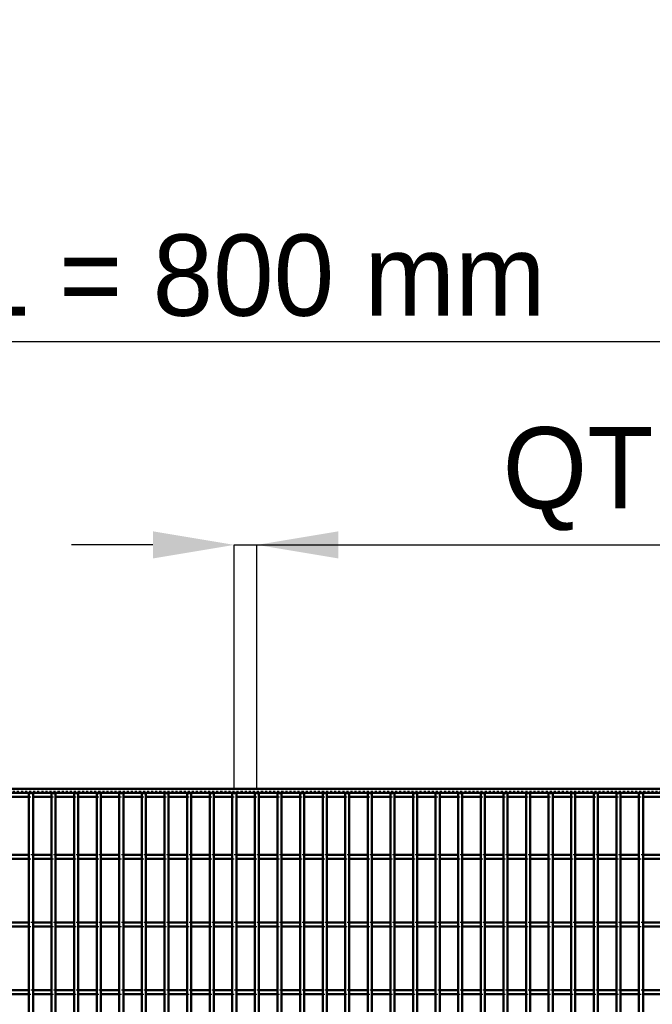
# Model space of a CAD drawing. Header units: millimetres. Extents: x -746 to 505, y -500 to 878.
# Tile 23 of 24: x -117 to 194, y 394 to 878. Entities that reach past the tile are written whole.
import ezdxf

# ---------------------------------------------------------------- set-up
doc = ezdxf.new("R2010")
doc.units = ezdxf.units.MM
doc.linetypes.add('Dashed', pattern=[2, 1, -1])
for name, color, linetype, lineweight in [('2d ConnectionPoints', 7, 'Continuous', 50), ('AM_0', 7, 'Continuous', 50), ('AM_5', 3, 'Continuous', 25), ('AM_9', 6, 'Dashed', 25)]:
    doc.layers.add(name, color=color, linetype=linetype, lineweight=lineweight)
doc.dimstyles.new('ISO-25', dxfattribs={"dimtxt": 2.5, "dimasz": 2.5, "dimexe": 1.25, "dimexo": 0.625, "dimtad": 1, "dimtxsty": 'Standard', "dimcen": 2.5, "dimadec": 0, "dimazin": 0, "dimtfac": 1, "dimtmove": 0, "dimatfit": 3, "dimfxl": 1, "dimarcsym": 0})

# ---------------------------------------------------------------- blocks, each defined once
blk = doc.blocks.new('28_lbj67ry48nq4a3ehnerg44g0m________0_in_LPP230331121180010003500_4')
at = {"layer": 'AM_0'}
for p, q in [((-112.1, -498), (-112.1, 498)), ((-110.1, 498), (-112.1, 498)), ((-110.1, -498), (-110.1, 498))]:
    blk.add_line(p, q, dxfattribs=at)
blk = doc.blocks.new('29_kxx4i3z6i8zof6lyngwjlu8zl________0_in_LPP230331121180010003500_4')
at = {"layer": 'AM_0'}
for p, q in [((-100.99, -498), (-100.99, 498)), ((-98.99, 498), (-100.99, 498)), ((-98.99, -498), (-98.99, 498))]:
    blk.add_line(p, q, dxfattribs=at)
blk = doc.blocks.new('30_q0zhbcdd8n38w566ro5imb1xc________0_in_LPP230331121180010003500_4')
at = {"layer": 'AM_0'}
for p, q in [((-89.88, -498), (-89.88, 498)), ((-87.88, 498), (-89.88, 498)), ((-87.88, -498), (-87.88, 498))]:
    blk.add_line(p, q, dxfattribs=at)
blk = doc.blocks.new('31_9wcpzikfh83u4029havznbcnu________0_in_LPP230331121180010003500_4')
at = {"layer": 'AM_0'}
for p, q in [((-78.77, -498), (-78.77, 498)), ((-76.77, 498), (-78.77, 498)), ((-76.77, -498), (-76.77, 498))]:
    blk.add_line(p, q, dxfattribs=at)
blk = doc.blocks.new('32_rld2lbol77ykbjkc0pcma8qyz________0_in_LPP230331121180010003500_4')
at = {"layer": 'AM_0'}
for p, q in [((-67.66, -498), (-67.66, 498)), ((-65.66, 498), (-67.66, 498)), ((-65.66, -498), (-65.66, 498))]:
    blk.add_line(p, q, dxfattribs=at)
blk = doc.blocks.new('33_1wzlkf6uu0fgy48qv33m6u32i________0_in_LPP230331121180010003500_4')
at = {"layer": 'AM_0'}
for p, q in [((-56.55, -498), (-56.55, 498)), ((-54.55, 498), (-56.55, 498)), ((-54.55, -498), (-54.55, 498))]:
    blk.add_line(p, q, dxfattribs=at)
blk = doc.blocks.new('34_jeb3ey634h5ninh3o4rdz4hho________0_in_LPP230331121180010003500_4')
at = {"layer": 'AM_0'}
for p, q in [((-45.44, -498), (-45.44, 498)), ((-43.44, 498), (-45.44, 498)), ((-43.44, -498), (-43.44, 498))]:
    blk.add_line(p, q, dxfattribs=at)
blk = doc.blocks.new('35_kuzfzbfe6locnkoanh2wbldip________0_in_LPP230331121180010003500_4')
at = {"layer": 'AM_0'}
for p, q in [((-34.33, -498), (-34.33, 498)), ((-32.33, 498), (-34.33, 498)), ((-32.33, -498), (-32.33, 498))]:
    blk.add_line(p, q, dxfattribs=at)
blk = doc.blocks.new('36_9lacfq3svjbiac1w5fiam4zar________0_in_LPP230331121180010003500_4')
at = {"layer": 'AM_0'}
for p, q in [((-23.22, -498), (-23.22, 498)), ((-21.22, 498), (-23.22, 498)), ((-21.22, -498), (-21.22, 498))]:
    blk.add_line(p, q, dxfattribs=at)
blk = doc.blocks.new('37_tho7qkd3krva8nokyfodty3vm________0_in_LPP230331121180010003500_4')
at = {"layer": 'AM_0'}
for p, q in [((-12.11, -498), (-12.11, 498)), ((-10.11, 498), (-12.11, 498)), ((-10.11, -498), (-10.11, 498))]:
    blk.add_line(p, q, dxfattribs=at)
blk = doc.blocks.new('38_lz9rwnsfhnq9pl86cn1enrzkn________0_in_LPP230331121180010003500_4')
at = {"layer": 'AM_0'}
for p, q in [((-1, -498), (-1, 498)), ((1, 498), (-1, 498)), ((1, -498), (1, 498))]:
    blk.add_line(p, q, dxfattribs=at)
blk = doc.blocks.new('39_16nj10fi3wmvzisi2xvsazina________0_in_LPP230331121180010003500_4')
at = {"layer": 'AM_0'}
for p, q in [((10.11, -498), (10.11, 498)), ((12.11, 498), (10.11, 498)), ((12.11, -498), (12.11, 498))]:
    blk.add_line(p, q, dxfattribs=at)
blk = doc.blocks.new('40_tbdzi6tyqez7z1akjkxzpmxep________0_in_LPP230331121180010003500_4')
at = {"layer": 'AM_0'}
for p, q in [((21.22, -498), (21.22, 498)), ((23.22, 498), (21.22, 498)), ((23.22, -498), (23.22, 498))]:
    blk.add_line(p, q, dxfattribs=at)
blk = doc.blocks.new('41_49shixchl2mnrb2iyjvky2rdj________0_in_LPP230331121180010003500_4')
at = {"layer": 'AM_0'}
for p, q in [((32.33, -498), (32.33, 498)), ((34.33, 498), (32.33, 498)), ((34.33, -498), (34.33, 498))]:
    blk.add_line(p, q, dxfattribs=at)
blk = doc.blocks.new('42_mqp70121czmcck05yzkvrc23b________0_in_LPP230331121180010003500_4')
at = {"layer": 'AM_0'}
for p, q in [((43.44, -498), (43.44, 498)), ((45.44, 498), (43.44, 498)), ((45.44, -498), (45.44, 498))]:
    blk.add_line(p, q, dxfattribs=at)
blk = doc.blocks.new('43_oruw6hbg6k5a94qnfemogkauo________0_in_LPP230331121180010003500_4')
at = {"layer": 'AM_0'}
for p, q in [((54.55, -498), (54.55, 498)), ((56.55, 498), (54.55, 498)), ((56.55, -498), (56.55, 498))]:
    blk.add_line(p, q, dxfattribs=at)
blk = doc.blocks.new('44_q98bhlsw2cwbjug6vsnd0xg7j________0_in_LPP230331121180010003500_4')
at = {"layer": 'AM_0'}
for p, q in [((65.66, -498), (65.66, 498)), ((67.66, 498), (65.66, 498)), ((67.66, -498), (67.66, 498))]:
    blk.add_line(p, q, dxfattribs=at)
blk = doc.blocks.new('45_p2c8sdxd4l676wojlq6tgtqld________0_in_LPP230331121180010003500_4')
at = {"layer": 'AM_0'}
for p, q in [((76.77, -498), (76.77, 498)), ((78.77, 498), (76.77, 498)), ((78.77, -498), (78.77, 498))]:
    blk.add_line(p, q, dxfattribs=at)
blk = doc.blocks.new('46_tpoj9llmp81vbyn84plqrjhge________0_in_LPP230331121180010003500_4')
at = {"layer": 'AM_0'}
for p, q in [((87.88, -498), (87.88, 498)), ((89.88, 498), (87.88, 498)), ((89.88, -498), (89.88, 498))]:
    blk.add_line(p, q, dxfattribs=at)
blk = doc.blocks.new('47_qzzflcn8x4quzcxg6n2usvwde________0_in_LPP230331121180010003500_4')
at = {"layer": 'AM_0'}
for p, q in [((98.99, -498), (98.99, 498)), ((100.99, 498), (98.99, 498)), ((100.99, -498), (100.99, 498))]:
    blk.add_line(p, q, dxfattribs=at)
blk = doc.blocks.new('48_2mbs6t8v3jqtiytd74jzn7cvl________0_in_LPP230331121180010003500_4')
at = {"layer": 'AM_0'}
for p, q in [((110.1, -498), (110.1, 498)), ((112.1, 498), (110.1, 498)), ((112.1, -498), (112.1, 498))]:
    blk.add_line(p, q, dxfattribs=at)
blk = doc.blocks.new('49_g3fricioucnqmhxwsgs7dh7jk________0_in_LPP230331121180010003500_4')
at = {"layer": 'AM_0'}
for p, q in [((121.21, -498), (121.21, 498)), ((123.21, 498), (121.21, 498)), ((123.21, -498), (123.21, 498))]:
    blk.add_line(p, q, dxfattribs=at)
blk = doc.blocks.new('50_sxuhh6k4beu2170kd74mfx6hi________0_in_LPP230331121180010003500_4')
at = {"layer": 'AM_0'}
for p, q in [((132.32, -498), (132.32, 498)), ((134.32, 498), (132.32, 498)), ((134.32, -498), (134.32, 498))]:
    blk.add_line(p, q, dxfattribs=at)
blk = doc.blocks.new('51_n10myse0v2gpdij8qqydojbgf________0_in_LPP230331121180010003500_4')
at = {"layer": 'AM_0'}
for p, q in [((143.43, -498), (143.43, 498)), ((145.43, 498), (143.43, 498)), ((145.43, -498), (145.43, 498))]:
    blk.add_line(p, q, dxfattribs=at)
blk = doc.blocks.new('52_f8q5xecjb9jec703p8gsyg4pb________0_in_LPP230331121180010003500_4')
at = {"layer": 'AM_0'}
for p, q in [((154.54, -498), (154.54, 498)), ((156.54, 498), (154.54, 498)), ((156.54, -498), (156.54, 498))]:
    blk.add_line(p, q, dxfattribs=at)
blk = doc.blocks.new('53_spux0igreasg9ctm9xtaa6mmi________0_in_LPP230331121180010003500_4')
at = {"layer": 'AM_0'}
for p, q in [((165.65, -498), (165.65, 498)), ((167.65, 498), (165.65, 498)), ((167.65, -498), (167.65, 498))]:
    blk.add_line(p, q, dxfattribs=at)
blk = doc.blocks.new('54_3a9yiqfrdwbcajdpd712xb3wb________0_in_LPP230331121180010003500_4')
at = {"layer": 'AM_0'}
for p, q in [((176.76, -498), (176.76, 498)), ((178.76, 498), (176.76, 498)), ((178.76, -498), (178.76, 498))]:
    blk.add_line(p, q, dxfattribs=at)
blk = doc.blocks.new('55_p2ilfojh55cbmjph907lf7bua________0_in_LPP230331121180010003500_4')
at = {"layer": 'AM_0'}
for p, q in [((187.87, -498), (187.87, 498)), ((189.87, 498), (187.87, 498)), ((189.87, -498), (189.87, 498))]:
    blk.add_line(p, q, dxfattribs=at)
blk = doc.blocks.new('74_5kngzn28ehxy16sea02s76zcq________0_in_LPP230331121180010003500_4')
at = {"layer": 'AM_0'}
for p, q in [((-400, 500), (400, 500)), ((-400, 498), (400, 498)), ((-121.21, 496.05), (-112.1, 496.05)), ((-110.1, 496.05), (-100.99, 496.05)), ((-98.99, 496.05), (-89.88, 496.05)), ((-87.88, 496.05), (-78.77, 496.05)), ((-76.77, 496.05), (-67.66, 496.05)), ((-65.66, 496.05), (-56.55, 496.05)), ((-54.55, 496.05), (-45.44, 496.05)), ((-43.44, 496.05), (-34.33, 496.05)), ((-32.33, 496.05), (-23.22, 496.05)), ((-21.22, 496.05), (-12.11, 496.05)), ((-10.11, 496.05), (-1, 496.05)), ((1, 496.05), (10.11, 496.05)), ((12.11, 496.05), (21.22, 496.05)), ((23.22, 496.05), (32.33, 496.05)), ((34.33, 496.05), (43.44, 496.05)), ((45.44, 496.05), (54.55, 496.05)), ((56.55, 496.05), (65.66, 496.05)), ((67.66, 496.05), (76.77, 496.05)), ((78.77, 496.05), (87.88, 496.05)), ((89.88, 496.05), (98.99, 496.05)), ((100.99, 496.05), (110.1, 496.05)), ((112.1, 496.05), (121.21, 496.05)), ((123.21, 496.05), (132.32, 496.05)), ((134.32, 496.05), (143.43, 496.05)), ((145.43, 496.05), (154.54, 496.05)), ((156.54, 496.05), (165.65, 496.05)), ((167.65, 496.05), (176.76, 496.05)), ((178.76, 496.05), (187.87, 496.05)), ((189.87, 496.05), (198.98, 496.05))]:
    blk.add_line(p, q, dxfattribs=at)
at = {"layer": 'AM_9'}
for p, q in [((-400, 498.92), (400, 498.92)), ((-400, 498.4), (400, 498.4)), ((-112.1, 496.05), (-110.1, 496.05)), ((-100.99, 496.05), (-98.99, 496.05)), ((-89.88, 496.05), (-87.88, 496.05)), ((-78.77, 496.05), (-76.77, 496.05)), ((-67.66, 496.05), (-65.66, 496.05)), ((-56.55, 496.05), (-54.55, 496.05)), ((-45.44, 496.05), (-43.44, 496.05)), ((-34.33, 496.05), (-32.33, 496.05)), ((-23.22, 496.05), (-21.22, 496.05)), ((-12.11, 496.05), (-10.11, 496.05)), ((-1, 496.05), (1, 496.05)), ((10.11, 496.05), (12.11, 496.05)), ((21.22, 496.05), (23.22, 496.05)), ((32.33, 496.05), (34.33, 496.05)), ((43.44, 496.05), (45.44, 496.05)), ((54.55, 496.05), (56.55, 496.05)), ((65.66, 496.05), (67.66, 496.05)), ((76.77, 496.05), (78.77, 496.05)), ((87.88, 496.05), (89.88, 496.05)), ((98.99, 496.05), (100.99, 496.05)), ((110.1, 496.05), (112.1, 496.05)), ((121.21, 496.05), (123.21, 496.05)), ((132.32, 496.05), (134.32, 496.05)), ((143.43, 496.05), (145.43, 496.05)), ((154.54, 496.05), (156.54, 496.05)), ((165.65, 496.05), (167.65, 496.05)), ((176.76, 496.05), (178.76, 496.05)), ((187.87, 496.05), (189.87, 496.05))]:
    blk.add_line(p, q, dxfattribs=at)
blk = doc.blocks.new('101_iyzvix27membf4hbly6v6y7fi________0_in_LPP230331121180010003500_4')
at = {"layer": 'AM_0'}
for p, q in [((-112.1, 400.96), (-121.21, 400.96)), ((-112.1, 398.96), (-121.21, 398.96)), ((-112.1, 400.96), (-112.1, 398.96)), ((-100.99, 400.96), (-110.1, 400.96)), ((-110.1, 398.96), (-110.1, 400.96)), ((-100.99, 398.96), (-110.1, 398.96)), ((-100.99, 400.96), (-100.99, 398.96)), ((-98.99, 398.96), (-98.99, 400.96)), ((-89.88, 400.96), (-98.99, 400.96)), ((-89.88, 398.96), (-98.99, 398.96)), ((-89.88, 400.96), (-89.88, 398.96)), ((-78.77, 400.96), (-87.88, 400.96)), ((-87.88, 398.96), (-87.88, 400.96)), ((-78.77, 398.96), (-87.88, 398.96)), ((-78.77, 400.96), (-78.77, 398.96)), ((-67.66, 400.96), (-76.77, 400.96)), ((-76.77, 398.96), (-76.77, 400.96)), ((-67.66, 398.96), (-76.77, 398.96)), ((-67.66, 400.96), (-67.66, 398.96)), ((-56.55, 400.96), (-65.66, 400.96)), ((-65.66, 398.96), (-65.66, 400.96)), ((-56.55, 398.96), (-65.66, 398.96)), ((-56.55, 400.96), (-56.55, 398.96)), ((-45.44, 400.96), (-54.55, 400.96)), ((-54.55, 398.96), (-54.55, 400.96)), ((-45.44, 398.96), (-54.55, 398.96)), ((-45.44, 400.96), (-45.44, 398.96)), ((-34.33, 400.96), (-43.44, 400.96)), ((-43.44, 398.96), (-43.44, 400.96)), ((-34.33, 398.96), (-43.44, 398.96)), ((-34.33, 400.96), (-34.33, 398.96)), ((-32.33, 398.96), (-32.33, 400.96)), ((-23.22, 400.96), (-32.33, 400.96)), ((-23.22, 398.96), (-32.33, 398.96)), ((-23.22, 400.96), (-23.22, 398.96)), ((-12.11, 400.96), (-21.22, 400.96)), ((-21.22, 398.96), (-21.22, 400.96)), ((-12.11, 398.96), (-21.22, 398.96)), ((-12.11, 400.96), (-12.11, 398.96)), ((-1, 400.96), (-10.11, 400.96)), ((-10.11, 398.96), (-10.11, 400.96)), ((-1, 398.96), (-10.11, 398.96)), ((-1, 400.96), (-1, 398.96)), ((10.11, 400.96), (1, 400.96)), ((1, 398.96), (1, 400.96)), ((10.11, 398.96), (1, 398.96)), ((10.11, 400.96), (10.11, 398.96)), ((21.22, 400.96), (12.11, 400.96)), ((12.11, 398.96), (12.11, 400.96)), ((21.22, 398.96), (12.11, 398.96)), ((21.22, 400.96), (21.22, 398.96)), ((32.33, 400.96), (23.22, 400.96)), ((23.22, 398.96), (23.22, 400.96)), ((32.33, 398.96), (23.22, 398.96)), ((32.33, 400.96), (32.33, 398.96)), ((34.33, 398.96), (34.33, 400.96)), ((43.44, 400.96), (34.33, 400.96)), ((43.44, 398.96), (34.33, 398.96)), ((43.44, 400.96), (43.44, 398.96)), ((54.55, 400.96), (45.44, 400.96)), ((45.44, 398.96), (45.44, 400.96)), ((54.55, 398.96), (45.44, 398.96)), ((54.55, 400.96), (54.55, 398.96)), ((65.66, 400.96), (56.55, 400.96)), ((56.55, 398.96), (56.55, 400.96)), ((65.66, 398.96), (56.55, 398.96)), ((65.66, 400.96), (65.66, 398.96)), ((76.77, 400.96), (67.66, 400.96)), ((67.66, 398.96), (67.66, 400.96)), ((76.77, 398.96), (67.66, 398.96)), ((76.77, 400.96), (76.77, 398.96)), ((87.88, 400.96), (78.77, 400.96)), ((78.77, 398.96), (78.77, 400.96)), ((87.88, 398.96), (78.77, 398.96)), ((87.88, 400.96), (87.88, 398.96)), ((98.99, 400.96), (89.88, 400.96)), ((89.88, 398.96), (89.88, 400.96)), ((98.99, 398.96), (89.88, 398.96)), ((98.99, 400.96), (98.99, 398.96)), ((100.99, 398.96), (100.99, 400.96)), ((110.1, 400.96), (100.99, 400.96)), ((110.1, 398.96), (100.99, 398.96)), ((110.1, 400.96), (110.1, 398.96)), ((121.21, 400.96), (112.1, 400.96)), ((112.1, 398.96), (112.1, 400.96)), ((121.21, 398.96), (112.1, 398.96)), ((121.21, 400.96), (121.21, 398.96)), ((132.32, 400.96), (123.21, 400.96)), ((123.21, 398.96), (123.21, 400.96)), ((132.32, 398.96), (123.21, 398.96)), ((132.32, 400.96), (132.32, 398.96)), ((143.43, 400.96), (134.32, 400.96)), ((134.32, 398.96), (134.32, 400.96)), ((143.43, 398.96), (134.32, 398.96)), ((143.43, 400.96), (143.43, 398.96)), ((154.54, 400.96), (145.43, 400.96)), ((145.43, 398.96), (145.43, 400.96)), ((154.54, 398.96), (145.43, 398.96)), ((154.54, 400.96), (154.54, 398.96)), ((165.65, 400.96), (156.54, 400.96)), ((156.54, 398.96), (156.54, 400.96)), ((165.65, 398.96), (156.54, 398.96)), ((165.65, 400.96), (165.65, 398.96)), ((167.65, 398.96), (167.65, 400.96)), ((176.76, 400.96), (167.65, 400.96)), ((176.76, 398.96), (167.65, 398.96)), ((176.76, 400.96), (176.76, 398.96)), ((187.87, 400.96), (178.76, 400.96)), ((178.76, 398.96), (178.76, 400.96)), ((187.87, 398.96), (178.76, 398.96)), ((187.87, 400.96), (187.87, 398.96)), ((189.87, 398.96), (189.87, 400.96)), ((198.98, 400.96), (189.87, 400.96)), ((198.98, 398.96), (189.87, 398.96))]:
    blk.add_line(p, q, dxfattribs=at)
at = {"layer": 'AM_9'}
for p, q in [((-110.1, 400.96), (-112.1, 400.96)), ((-112.1, 398.96), (-110.1, 398.96)), ((-98.99, 400.96), (-100.99, 400.96)), ((-100.99, 398.96), (-98.99, 398.96)), ((-87.88, 400.96), (-89.88, 400.96)), ((-89.88, 398.96), (-87.88, 398.96)), ((-76.77, 400.96), (-78.77, 400.96)), ((-78.77, 398.96), (-76.77, 398.96)), ((-65.66, 400.96), (-67.66, 400.96)), ((-67.66, 398.96), (-65.66, 398.96)), ((-54.55, 400.96), (-56.55, 400.96)), ((-56.55, 398.96), (-54.55, 398.96)), ((-43.44, 400.96), (-45.44, 400.96)), ((-45.44, 398.96), (-43.44, 398.96)), ((-32.33, 400.96), (-34.33, 400.96)), ((-34.33, 398.96), (-32.33, 398.96)), ((-21.22, 400.96), (-23.22, 400.96)), ((-23.22, 398.96), (-21.22, 398.96)), ((-10.11, 400.96), (-12.11, 400.96)), ((-12.11, 398.96), (-10.11, 398.96)), ((1, 400.96), (-1, 400.96)), ((-1, 398.96), (1, 398.96)), ((12.11, 400.96), (10.11, 400.96)), ((10.11, 398.96), (12.11, 398.96)), ((23.22, 400.96), (21.22, 400.96)), ((21.22, 398.96), (23.22, 398.96)), ((34.33, 400.96), (32.33, 400.96)), ((32.33, 398.96), (34.33, 398.96)), ((45.44, 400.96), (43.44, 400.96)), ((43.44, 398.96), (45.44, 398.96)), ((56.55, 400.96), (54.55, 400.96)), ((54.55, 398.96), (56.55, 398.96)), ((67.66, 400.96), (65.66, 400.96)), ((65.66, 398.96), (67.66, 398.96)), ((78.77, 400.96), (76.77, 400.96)), ((76.77, 398.96), (78.77, 398.96)), ((89.88, 400.96), (87.88, 400.96)), ((87.88, 398.96), (89.88, 398.96)), ((100.99, 400.96), (98.99, 400.96)), ((98.99, 398.96), (100.99, 398.96)), ((112.1, 400.96), (110.1, 400.96)), ((110.1, 398.96), (112.1, 398.96)), ((123.21, 400.96), (121.21, 400.96)), ((121.21, 398.96), (123.21, 398.96)), ((134.32, 400.96), (132.32, 400.96)), ((132.32, 398.96), (134.32, 398.96)), ((145.43, 400.96), (143.43, 400.96)), ((143.43, 398.96), (145.43, 398.96)), ((156.54, 400.96), (154.54, 400.96)), ((154.54, 398.96), (156.54, 398.96)), ((167.65, 400.96), (165.65, 400.96)), ((165.65, 398.96), (167.65, 398.96)), ((178.76, 400.96), (176.76, 400.96)), ((176.76, 398.96), (178.76, 398.96)), ((189.87, 400.96), (187.87, 400.96)), ((187.87, 398.96), (189.87, 398.96))]:
    blk.add_line(p, q, dxfattribs=at)
blk = doc.blocks.new('102_wsa11pwtzy2qeqqpgom65upyx________0_in_LPP230331121180010003500_4')
at = {"layer": 'AM_0'}
for p, q in [((-112.1, 434.29), (-121.21, 434.29)), ((-112.1, 432.29), (-121.21, 432.29)), ((-112.1, 434.29), (-112.1, 432.29)), ((-100.99, 434.29), (-110.1, 434.29)), ((-110.1, 432.29), (-110.1, 434.29)), ((-100.99, 432.29), (-110.1, 432.29)), ((-100.99, 434.29), (-100.99, 432.29)), ((-98.99, 432.29), (-98.99, 434.29)), ((-89.88, 434.29), (-98.99, 434.29)), ((-89.88, 432.29), (-98.99, 432.29)), ((-89.88, 434.29), (-89.88, 432.29)), ((-78.77, 434.29), (-87.88, 434.29)), ((-87.88, 432.29), (-87.88, 434.29)), ((-78.77, 432.29), (-87.88, 432.29)), ((-78.77, 434.29), (-78.77, 432.29)), ((-67.66, 434.29), (-76.77, 434.29)), ((-76.77, 432.29), (-76.77, 434.29)), ((-67.66, 432.29), (-76.77, 432.29)), ((-67.66, 434.29), (-67.66, 432.29)), ((-56.55, 434.29), (-65.66, 434.29)), ((-65.66, 432.29), (-65.66, 434.29)), ((-56.55, 432.29), (-65.66, 432.29)), ((-56.55, 434.29), (-56.55, 432.29)), ((-45.44, 434.29), (-54.55, 434.29)), ((-54.55, 432.29), (-54.55, 434.29)), ((-45.44, 432.29), (-54.55, 432.29)), ((-45.44, 434.29), (-45.44, 432.29)), ((-34.33, 434.29), (-43.44, 434.29)), ((-43.44, 432.29), (-43.44, 434.29)), ((-34.33, 432.29), (-43.44, 432.29)), ((-34.33, 434.29), (-34.33, 432.29)), ((-32.33, 432.29), (-32.33, 434.29)), ((-23.22, 434.29), (-32.33, 434.29)), ((-23.22, 432.29), (-32.33, 432.29)), ((-23.22, 434.29), (-23.22, 432.29)), ((-12.11, 434.29), (-21.22, 434.29)), ((-21.22, 432.29), (-21.22, 434.29)), ((-12.11, 432.29), (-21.22, 432.29)), ((-12.11, 434.29), (-12.11, 432.29)), ((-1, 434.29), (-10.11, 434.29)), ((-10.11, 432.29), (-10.11, 434.29)), ((-1, 432.29), (-10.11, 432.29)), ((-1, 434.29), (-1, 432.29)), ((10.11, 434.29), (1, 434.29)), ((1, 432.29), (1, 434.29)), ((10.11, 432.29), (1, 432.29)), ((10.11, 434.29), (10.11, 432.29)), ((21.22, 434.29), (12.11, 434.29)), ((12.11, 432.29), (12.11, 434.29)), ((21.22, 432.29), (12.11, 432.29)), ((21.22, 434.29), (21.22, 432.29)), ((32.33, 434.29), (23.22, 434.29)), ((23.22, 432.29), (23.22, 434.29)), ((32.33, 432.29), (23.22, 432.29)), ((32.33, 434.29), (32.33, 432.29)), ((34.33, 432.29), (34.33, 434.29)), ((43.44, 434.29), (34.33, 434.29)), ((43.44, 432.29), (34.33, 432.29)), ((43.44, 434.29), (43.44, 432.29)), ((54.55, 434.29), (45.44, 434.29)), ((45.44, 432.29), (45.44, 434.29)), ((54.55, 432.29), (45.44, 432.29)), ((54.55, 434.29), (54.55, 432.29)), ((65.66, 434.29), (56.55, 434.29)), ((56.55, 432.29), (56.55, 434.29)), ((65.66, 432.29), (56.55, 432.29)), ((65.66, 434.29), (65.66, 432.29)), ((76.77, 434.29), (67.66, 434.29)), ((67.66, 432.29), (67.66, 434.29)), ((76.77, 432.29), (67.66, 432.29)), ((76.77, 434.29), (76.77, 432.29)), ((87.88, 434.29), (78.77, 434.29)), ((78.77, 432.29), (78.77, 434.29)), ((87.88, 432.29), (78.77, 432.29)), ((87.88, 434.29), (87.88, 432.29)), ((98.99, 434.29), (89.88, 434.29)), ((89.88, 432.29), (89.88, 434.29)), ((98.99, 432.29), (89.88, 432.29)), ((98.99, 434.29), (98.99, 432.29)), ((100.99, 432.29), (100.99, 434.29)), ((110.1, 434.29), (100.99, 434.29)), ((110.1, 432.29), (100.99, 432.29)), ((110.1, 434.29), (110.1, 432.29)), ((121.21, 434.29), (112.1, 434.29)), ((112.1, 432.29), (112.1, 434.29)), ((121.21, 432.29), (112.1, 432.29)), ((121.21, 434.29), (121.21, 432.29)), ((132.32, 434.29), (123.21, 434.29)), ((123.21, 432.29), (123.21, 434.29)), ((132.32, 432.29), (123.21, 432.29)), ((132.32, 434.29), (132.32, 432.29)), ((143.43, 434.29), (134.32, 434.29)), ((134.32, 432.29), (134.32, 434.29)), ((143.43, 432.29), (134.32, 432.29)), ((143.43, 434.29), (143.43, 432.29)), ((154.54, 434.29), (145.43, 434.29)), ((145.43, 432.29), (145.43, 434.29)), ((154.54, 432.29), (145.43, 432.29)), ((154.54, 434.29), (154.54, 432.29)), ((165.65, 434.29), (156.54, 434.29)), ((156.54, 432.29), (156.54, 434.29)), ((165.65, 432.29), (156.54, 432.29)), ((165.65, 434.29), (165.65, 432.29)), ((167.65, 432.29), (167.65, 434.29)), ((176.76, 434.29), (167.65, 434.29)), ((176.76, 432.29), (167.65, 432.29)), ((176.76, 434.29), (176.76, 432.29)), ((187.87, 434.29), (178.76, 434.29)), ((178.76, 432.29), (178.76, 434.29)), ((187.87, 432.29), (178.76, 432.29)), ((187.87, 434.29), (187.87, 432.29)), ((189.87, 432.29), (189.87, 434.29)), ((198.98, 434.29), (189.87, 434.29)), ((198.98, 432.29), (189.87, 432.29))]:
    blk.add_line(p, q, dxfattribs=at)
at = {"layer": 'AM_9'}
for p, q in [((-110.1, 434.29), (-112.1, 434.29)), ((-112.1, 432.29), (-110.1, 432.29)), ((-98.99, 434.29), (-100.99, 434.29)), ((-100.99, 432.29), (-98.99, 432.29)), ((-87.88, 434.29), (-89.88, 434.29)), ((-89.88, 432.29), (-87.88, 432.29)), ((-76.77, 434.29), (-78.77, 434.29)), ((-78.77, 432.29), (-76.77, 432.29)), ((-65.66, 434.29), (-67.66, 434.29)), ((-67.66, 432.29), (-65.66, 432.29)), ((-54.55, 434.29), (-56.55, 434.29)), ((-56.55, 432.29), (-54.55, 432.29)), ((-43.44, 434.29), (-45.44, 434.29)), ((-45.44, 432.29), (-43.44, 432.29)), ((-32.33, 434.29), (-34.33, 434.29)), ((-34.33, 432.29), (-32.33, 432.29)), ((-21.22, 434.29), (-23.22, 434.29)), ((-23.22, 432.29), (-21.22, 432.29)), ((-10.11, 434.29), (-12.11, 434.29)), ((-12.11, 432.29), (-10.11, 432.29)), ((1, 434.29), (-1, 434.29)), ((-1, 432.29), (1, 432.29)), ((12.11, 434.29), (10.11, 434.29)), ((10.11, 432.29), (12.11, 432.29)), ((23.22, 434.29), (21.22, 434.29)), ((21.22, 432.29), (23.22, 432.29)), ((34.33, 434.29), (32.33, 434.29)), ((32.33, 432.29), (34.33, 432.29)), ((45.44, 434.29), (43.44, 434.29)), ((43.44, 432.29), (45.44, 432.29)), ((56.55, 434.29), (54.55, 434.29)), ((54.55, 432.29), (56.55, 432.29)), ((67.66, 434.29), (65.66, 434.29)), ((65.66, 432.29), (67.66, 432.29)), ((78.77, 434.29), (76.77, 434.29)), ((76.77, 432.29), (78.77, 432.29)), ((89.88, 434.29), (87.88, 434.29)), ((87.88, 432.29), (89.88, 432.29)), ((100.99, 434.29), (98.99, 434.29)), ((98.99, 432.29), (100.99, 432.29)), ((112.1, 434.29), (110.1, 434.29)), ((110.1, 432.29), (112.1, 432.29)), ((123.21, 434.29), (121.21, 434.29)), ((121.21, 432.29), (123.21, 432.29)), ((134.32, 434.29), (132.32, 434.29)), ((132.32, 432.29), (134.32, 432.29)), ((145.43, 434.29), (143.43, 434.29)), ((143.43, 432.29), (145.43, 432.29)), ((156.54, 434.29), (154.54, 434.29)), ((154.54, 432.29), (156.54, 432.29)), ((167.65, 434.29), (165.65, 434.29)), ((165.65, 432.29), (167.65, 432.29)), ((178.76, 434.29), (176.76, 434.29)), ((176.76, 432.29), (178.76, 432.29)), ((189.87, 434.29), (187.87, 434.29)), ((187.87, 432.29), (189.87, 432.29))]:
    blk.add_line(p, q, dxfattribs=at)
blk = doc.blocks.new('103_smtsku6yhwtb5cceqpfp6k95e________0_in_LPP230331121180010003500_4')
at = {"layer": 'AM_0'}
for p, q in [((-112.1, 467.62), (-121.21, 467.62)), ((-112.1, 465.62), (-121.21, 465.62)), ((-112.1, 467.62), (-112.1, 465.62)), ((-100.99, 467.62), (-110.1, 467.62)), ((-110.1, 465.62), (-110.1, 467.62)), ((-100.99, 465.62), (-110.1, 465.62)), ((-100.99, 467.62), (-100.99, 465.62)), ((-98.99, 465.62), (-98.99, 467.62)), ((-89.88, 467.62), (-98.99, 467.62)), ((-89.88, 465.62), (-98.99, 465.62)), ((-89.88, 467.62), (-89.88, 465.62)), ((-78.77, 467.62), (-87.88, 467.62)), ((-87.88, 465.62), (-87.88, 467.62)), ((-78.77, 465.62), (-87.88, 465.62)), ((-78.77, 467.62), (-78.77, 465.62)), ((-67.66, 467.62), (-76.77, 467.62)), ((-76.77, 465.62), (-76.77, 467.62)), ((-67.66, 465.62), (-76.77, 465.62)), ((-67.66, 467.62), (-67.66, 465.62)), ((-56.55, 467.62), (-65.66, 467.62)), ((-65.66, 465.62), (-65.66, 467.62)), ((-56.55, 465.62), (-65.66, 465.62)), ((-56.55, 467.62), (-56.55, 465.62)), ((-45.44, 467.62), (-54.55, 467.62)), ((-54.55, 465.62), (-54.55, 467.62)), ((-45.44, 465.62), (-54.55, 465.62)), ((-45.44, 467.62), (-45.44, 465.62)), ((-34.33, 467.62), (-43.44, 467.62)), ((-43.44, 465.62), (-43.44, 467.62)), ((-34.33, 465.62), (-43.44, 465.62)), ((-34.33, 467.62), (-34.33, 465.62)), ((-32.33, 465.62), (-32.33, 467.62)), ((-23.22, 467.62), (-32.33, 467.62)), ((-23.22, 465.62), (-32.33, 465.62)), ((-23.22, 467.62), (-23.22, 465.62)), ((-12.11, 467.62), (-21.22, 467.62)), ((-21.22, 465.62), (-21.22, 467.62)), ((-12.11, 465.62), (-21.22, 465.62)), ((-12.11, 467.62), (-12.11, 465.62)), ((-1, 467.62), (-10.11, 467.62)), ((-10.11, 465.62), (-10.11, 467.62)), ((-1, 465.62), (-10.11, 465.62)), ((-1, 467.62), (-1, 465.62)), ((10.11, 467.62), (1, 467.62)), ((1, 465.62), (1, 467.62)), ((10.11, 465.62), (1, 465.62)), ((10.11, 467.62), (10.11, 465.62)), ((21.22, 467.62), (12.11, 467.62)), ((12.11, 465.62), (12.11, 467.62)), ((21.22, 465.62), (12.11, 465.62)), ((21.22, 467.62), (21.22, 465.62)), ((32.33, 467.62), (23.22, 467.62)), ((23.22, 465.62), (23.22, 467.62)), ((32.33, 465.62), (23.22, 465.62)), ((32.33, 467.62), (32.33, 465.62)), ((34.33, 465.62), (34.33, 467.62)), ((43.44, 467.62), (34.33, 467.62)), ((43.44, 465.62), (34.33, 465.62)), ((43.44, 467.62), (43.44, 465.62)), ((54.55, 467.62), (45.44, 467.62)), ((45.44, 465.62), (45.44, 467.62)), ((54.55, 465.62), (45.44, 465.62)), ((54.55, 467.62), (54.55, 465.62)), ((65.66, 467.62), (56.55, 467.62)), ((56.55, 465.62), (56.55, 467.62)), ((65.66, 465.62), (56.55, 465.62)), ((65.66, 467.62), (65.66, 465.62)), ((76.77, 467.62), (67.66, 467.62)), ((67.66, 465.62), (67.66, 467.62)), ((76.77, 465.62), (67.66, 465.62)), ((76.77, 467.62), (76.77, 465.62)), ((87.88, 467.62), (78.77, 467.62)), ((78.77, 465.62), (78.77, 467.62)), ((87.88, 465.62), (78.77, 465.62)), ((87.88, 467.62), (87.88, 465.62)), ((98.99, 467.62), (89.88, 467.62)), ((89.88, 465.62), (89.88, 467.62)), ((98.99, 465.62), (89.88, 465.62)), ((98.99, 467.62), (98.99, 465.62)), ((100.99, 465.62), (100.99, 467.62)), ((110.1, 467.62), (100.99, 467.62)), ((110.1, 465.62), (100.99, 465.62)), ((110.1, 467.62), (110.1, 465.62)), ((121.21, 467.62), (112.1, 467.62)), ((112.1, 465.62), (112.1, 467.62)), ((121.21, 465.62), (112.1, 465.62)), ((121.21, 467.62), (121.21, 465.62)), ((132.32, 467.62), (123.21, 467.62)), ((123.21, 465.62), (123.21, 467.62)), ((132.32, 465.62), (123.21, 465.62)), ((132.32, 467.62), (132.32, 465.62)), ((143.43, 467.62), (134.32, 467.62)), ((134.32, 465.62), (134.32, 467.62)), ((143.43, 465.62), (134.32, 465.62)), ((143.43, 467.62), (143.43, 465.62)), ((154.54, 467.62), (145.43, 467.62)), ((145.43, 465.62), (145.43, 467.62)), ((154.54, 465.62), (145.43, 465.62)), ((154.54, 467.62), (154.54, 465.62)), ((165.65, 467.62), (156.54, 467.62)), ((156.54, 465.62), (156.54, 467.62)), ((165.65, 465.62), (156.54, 465.62)), ((165.65, 467.62), (165.65, 465.62)), ((167.65, 465.62), (167.65, 467.62)), ((176.76, 467.62), (167.65, 467.62)), ((176.76, 465.62), (167.65, 465.62)), ((176.76, 467.62), (176.76, 465.62)), ((187.87, 467.62), (178.76, 467.62)), ((178.76, 465.62), (178.76, 467.62)), ((187.87, 465.62), (178.76, 465.62)), ((187.87, 467.62), (187.87, 465.62)), ((189.87, 465.62), (189.87, 467.62)), ((198.98, 467.62), (189.87, 467.62)), ((198.98, 465.62), (189.87, 465.62))]:
    blk.add_line(p, q, dxfattribs=at)
at = {"layer": 'AM_9'}
for p, q in [((-110.1, 467.62), (-112.1, 467.62)), ((-112.1, 465.62), (-110.1, 465.62)), ((-98.99, 467.62), (-100.99, 467.62)), ((-100.99, 465.62), (-98.99, 465.62)), ((-87.88, 467.62), (-89.88, 467.62)), ((-89.88, 465.62), (-87.88, 465.62)), ((-76.77, 467.62), (-78.77, 467.62)), ((-78.77, 465.62), (-76.77, 465.62)), ((-65.66, 467.62), (-67.66, 467.62)), ((-67.66, 465.62), (-65.66, 465.62)), ((-54.55, 467.62), (-56.55, 467.62)), ((-56.55, 465.62), (-54.55, 465.62)), ((-43.44, 467.62), (-45.44, 467.62)), ((-45.44, 465.62), (-43.44, 465.62)), ((-32.33, 467.62), (-34.33, 467.62)), ((-34.33, 465.62), (-32.33, 465.62)), ((-21.22, 467.62), (-23.22, 467.62)), ((-23.22, 465.62), (-21.22, 465.62)), ((-10.11, 467.62), (-12.11, 467.62)), ((-12.11, 465.62), (-10.11, 465.62)), ((1, 467.62), (-1, 467.62)), ((-1, 465.62), (1, 465.62)), ((12.11, 467.62), (10.11, 467.62)), ((10.11, 465.62), (12.11, 465.62)), ((23.22, 467.62), (21.22, 467.62)), ((21.22, 465.62), (23.22, 465.62)), ((34.33, 467.62), (32.33, 467.62)), ((32.33, 465.62), (34.33, 465.62)), ((45.44, 467.62), (43.44, 467.62)), ((43.44, 465.62), (45.44, 465.62)), ((56.55, 467.62), (54.55, 467.62)), ((54.55, 465.62), (56.55, 465.62)), ((67.66, 467.62), (65.66, 467.62)), ((65.66, 465.62), (67.66, 465.62)), ((78.77, 467.62), (76.77, 467.62)), ((76.77, 465.62), (78.77, 465.62)), ((89.88, 467.62), (87.88, 467.62)), ((87.88, 465.62), (89.88, 465.62)), ((100.99, 467.62), (98.99, 467.62)), ((98.99, 465.62), (100.99, 465.62)), ((112.1, 467.62), (110.1, 467.62)), ((110.1, 465.62), (112.1, 465.62)), ((123.21, 467.62), (121.21, 467.62)), ((121.21, 465.62), (123.21, 465.62)), ((134.32, 467.62), (132.32, 467.62)), ((132.32, 465.62), (134.32, 465.62)), ((145.43, 467.62), (143.43, 467.62)), ((143.43, 465.62), (145.43, 465.62)), ((156.54, 467.62), (154.54, 467.62)), ((154.54, 465.62), (156.54, 465.62)), ((167.65, 467.62), (165.65, 467.62)), ((165.65, 465.62), (167.65, 465.62)), ((178.76, 467.62), (176.76, 467.62)), ((176.76, 465.62), (178.76, 465.62)), ((189.87, 467.62), (187.87, 467.62)), ((187.87, 465.62), (189.87, 465.62))]:
    blk.add_line(p, q, dxfattribs=at)
blk = doc.blocks.new('*D105')
at = {"layer": 'AM_5', "color": 0, "lineweight": -2}
for p, q in [((-400, 500), (-400, 720)), ((-360, 720), (360, 720)), ((400, 500), (400, 720))]:
    blk.add_line(p, q, dxfattribs=at)
at = {"layer": 'AM_5', "color": 0}
for points in [[(-360, 726.67), (-360, 713.33), (-400, 720)], [(360, 713.33), (360, 726.67), (400, 720)]]:
    blk.add_solid(points, dxfattribs=at)
at = {"layer": 'Defpoints', "color": 0}
for p in [(400, 720), (-400, 500), (400, 500)]:
    blk.add_point(p, dxfattribs=at)
at = {"layer": 'AM_5', "color": 0, "insert": (0, 752.42), "char_height": 40, "attachment_point": 5}
blk.add_mtext('L = 800 mm', dxfattribs=at)
blk = doc.blocks.new('*D106')
at = {"layer": 'AM_5', "color": 0, "lineweight": -2}
for p, q in [((-51.11, 620), (-91.11, 620)), ((-11.11, 500), (-11.11, 620)), ((-11.11, 620), (0, 620)), ((0, 500), (0, 620)), ((0, 620), (504.95, 620)), ((40, 620), (80, 620))]:
    blk.add_line(p, q, dxfattribs=at)
at = {"layer": 'AM_5', "color": 0}
for points in [[(-51.11, 613.33), (-51.11, 626.67), (-11.11, 620)], [(40, 626.67), (40, 613.33), (0, 620)]]:
    blk.add_solid(points, dxfattribs=at)
at = {"layer": 'Defpoints', "color": 0}
for p in [(0, 620), (-11.11, 500), (0, 500)]:
    blk.add_point(p, dxfattribs=at)
at = {"layer": 'AM_5', "color": 0, "insert": (292.47, 652.42), "char_height": 40, "attachment_point": 5}
blk.add_mtext('QT = 11.1 mm', dxfattribs=at)

msp = doc.modelspace()

# ---------------------------------------------------------------- linework, layer by layer
at = {"layer": '2d ConnectionPoints'}
for p in [(-111.1, 498), (-111.1, 498), (-99.99, 498), (-99.99, 498), (-88.88, 498), (-88.88, 498), (-77.77, 498), (-77.77, 498), (-66.66, 498), (-66.66, 498), (-55.55, 498), (-55.55, 498), (-44.44, 498), (-44.44, 498), (-33.33, 498), (-33.33, 498), (-22.22, 498), (-22.22, 498), (-11.11, 498), (-11.11, 498), (0, 498), (0, 498), (11.11, 498), (11.11, 498), (22.22, 498), (22.22, 498), (33.33, 498), (33.33, 498), (44.44, 498), (44.44, 498), (55.55, 498), (55.55, 498), (66.66, 498), (66.66, 498), (77.77, 498), (77.77, 498), (88.88, 498), (88.88, 498), (99.99, 498), (99.99, 498), (111.1, 498), (111.1, 498), (122.21, 498), (122.21, 498), (133.32, 498), (133.32, 498), (144.43, 498), (144.43, 498), (155.54, 498), (155.54, 498), (166.65, 498), (166.65, 498), (177.76, 498), (177.76, 498), (188.87, 498), (188.87, 498)]:
    msp.add_point(p, dxfattribs=at)

# ---------------------------------------------------------------- block references
for name in ['74_5kngzn28ehxy16sea02s76zcq________0_in_LPP230331121180010003500_4', '28_lbj67ry48nq4a3ehnerg44g0m________0_in_LPP230331121180010003500_4', '29_kxx4i3z6i8zof6lyngwjlu8zl________0_in_LPP230331121180010003500_4', '30_q0zhbcdd8n38w566ro5imb1xc________0_in_LPP230331121180010003500_4', '31_9wcpzikfh83u4029havznbcnu________0_in_LPP230331121180010003500_4', '32_rld2lbol77ykbjkc0pcma8qyz________0_in_LPP230331121180010003500_4', '33_1wzlkf6uu0fgy48qv33m6u32i________0_in_LPP230331121180010003500_4', '34_jeb3ey634h5ninh3o4rdz4hho________0_in_LPP230331121180010003500_4', '35_kuzfzbfe6locnkoanh2wbldip________0_in_LPP230331121180010003500_4', '36_9lacfq3svjbiac1w5fiam4zar________0_in_LPP230331121180010003500_4', '37_tho7qkd3krva8nokyfodty3vm________0_in_LPP230331121180010003500_4', '38_lz9rwnsfhnq9pl86cn1enrzkn________0_in_LPP230331121180010003500_4', '39_16nj10fi3wmvzisi2xvsazina________0_in_LPP230331121180010003500_4', '40_tbdzi6tyqez7z1akjkxzpmxep________0_in_LPP230331121180010003500_4', '41_49shixchl2mnrb2iyjvky2rdj________0_in_LPP230331121180010003500_4', '42_mqp70121czmcck05yzkvrc23b________0_in_LPP230331121180010003500_4', '43_oruw6hbg6k5a94qnfemogkauo________0_in_LPP230331121180010003500_4', '44_q98bhlsw2cwbjug6vsnd0xg7j________0_in_LPP230331121180010003500_4', '45_p2c8sdxd4l676wojlq6tgtqld________0_in_LPP230331121180010003500_4', '46_tpoj9llmp81vbyn84plqrjhge________0_in_LPP230331121180010003500_4', '47_qzzflcn8x4quzcxg6n2usvwde________0_in_LPP230331121180010003500_4', '48_2mbs6t8v3jqtiytd74jzn7cvl________0_in_LPP230331121180010003500_4', '49_g3fricioucnqmhxwsgs7dh7jk________0_in_LPP230331121180010003500_4', '50_sxuhh6k4beu2170kd74mfx6hi________0_in_LPP230331121180010003500_4', '51_n10myse0v2gpdij8qqydojbgf________0_in_LPP230331121180010003500_4', '52_f8q5xecjb9jec703p8gsyg4pb________0_in_LPP230331121180010003500_4', '53_spux0igreasg9ctm9xtaa6mmi________0_in_LPP230331121180010003500_4', '54_3a9yiqfrdwbcajdpd712xb3wb________0_in_LPP230331121180010003500_4', '55_p2ilfojh55cbmjph907lf7bua________0_in_LPP230331121180010003500_4', '103_smtsku6yhwtb5cceqpfp6k95e________0_in_LPP230331121180010003500_4', '102_wsa11pwtzy2qeqqpgom65upyx________0_in_LPP230331121180010003500_4', '101_iyzvix27membf4hbly6v6y7fi________0_in_LPP230331121180010003500_4']:
    msp.add_blockref(name, (0, 0))

# ---------------------------------------------------------------- dimensions: what is measured, and where the dimension line sits
at = {"layer": 'AM_5'}
for base, p1, p2, text, picture, middle in [((400, 720), (-400, 500), (400, 500), 'L = 800 mm', '*D105', (0, 720)), ((0, 620), (-11.11, 500), (0, 500), 'QT = 11.1 mm', '*D106', (292.475, 620))]:
    dim = msp.add_linear_dim(base=base, p1=p1, p2=p2, text=text, dimstyle='ISO-25', override={"dimtxt": 40, "dimasz": 40, "dimexe": 0, "dimexo": 0, "dimgap": 12}, dxfattribs=at)
    dim.commit()
    dim.dimension.update_dxf_attribs({"geometry": picture, "text_midpoint": middle, "dimtype": 160})

doc.saveas('drawing.dxf')
